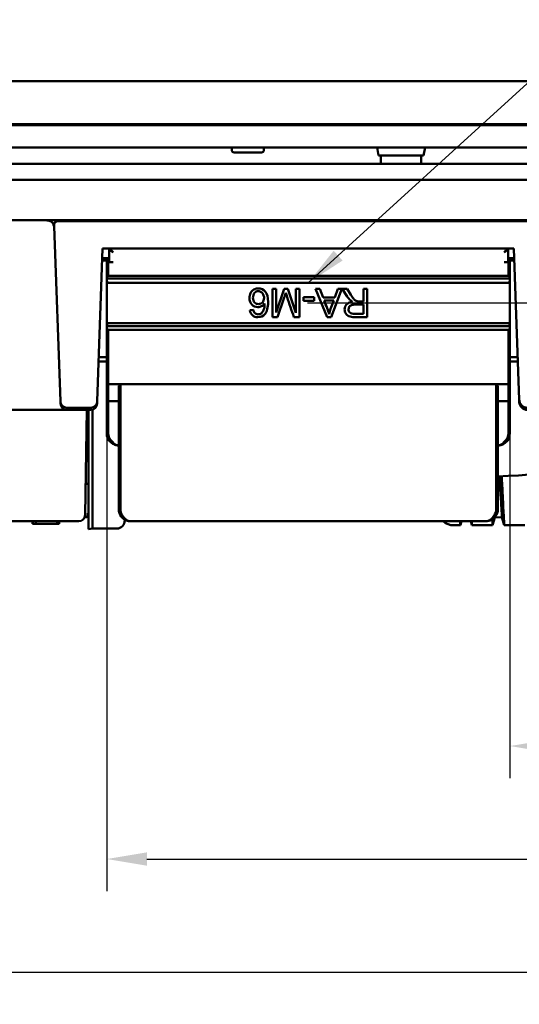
# Model space of a CAD drawing. Header units: millimetres. Extents: x 0 to 5104, y -184 to 1188.
# Tile 13 of 221: x 474 to 536, y 416 to 538. Entities that reach past the tile are written whole.
import ezdxf

# ---------------------------------------------------------------- set-up
doc = ezdxf.new("R2010")
doc.units = ezdxf.units.MM
doc.header["$LTSCALE"] = 2
for name, color, linetype, lineweight in [('Bemaßung (ISO)', 7, 'Continuous', 25), ('Sichtbar (ISO)', 7, 'Continuous', 50), ('Symbol (ISO)', 7, 'Continuous', 25)]:
    doc.layers.add(name, color=color, linetype=linetype, lineweight=lineweight)
doc.styles.add('Notiztext (DIN)', font='isocpeur.ttf')
doc.dimstyles.new('Standard (DIN)', dxfattribs={"dimscale": 2, "dimtxt": 3.5, "dimasz": 2.5, "dimexe": 2, "dimexo": 0.5, "dimgap": 0.5, "dimtad": 1, "dimrnd": 1e-08, "dimtxsty": 'Notiztext (DIN)', "dimcen": 0.09, "dimdle": 10, "dimclrd": 256, "dimclre": 256, "dimclrt": 256, "dimadec": 0, "dimazin": 0, "dimtfac": 1, "dimtmove": 0, "dimatfit": 3, "dimfxl": 1, "dimtolj": 1, "dimtzin": 0, "dimlwd": -1, "dimlwe": -1, "dimarcsym": 0})
doc.dimstyles.new('Standard - Methode 2a (DIN)$7', dxfattribs={"dimscale": 2, "dimtxt": 3.5, "dimasz": 2.5, "dimexe": 3.175, "dimexo": 0.8, "dimgap": 0.8, "dimtad": 1, "dimtih": 1, "dimtoh": 1, "dimrnd": 1e-08, "dimtxsty": 'Notiztext (DIN)', "dimcen": 0.09, "dimdle": 10, "dimclrd": 256, "dimclre": 256, "dimclrt": 256, "dimazin": 2, "dimtfac": 1, "dimtmove": 0, "dimatfit": 3, "dimfxl": 1, "dimtolj": 1, "dimlwd": -1, "dimlwe": -1, "dimarcsym": 0})

# ---------------------------------------------------------------- blocks, each defined once
blk = doc.blocks.new('*D23')
at = {"layer": 'Bemaßung (ISO)', "transparency": 16777216}
for p, q in [((187.03, 491.88), (187.03, 415.74)), ((682.93, 491.88), (682.93, 415.74)), ((192.03, 419.74), (677.93, 419.74))]:
    blk.add_line(p, q, dxfattribs=at)
for points in [[(192.03, 420.57), (192.03, 418.91), (187.03, 419.74)], [(677.93, 420.57), (677.93, 418.91), (682.93, 419.74)]]:
    blk.add_solid(points, dxfattribs=at)
at = {"layer": 'Defpoints', "color": 0, "transparency": 16777216}
for p in [(187.03, 492.88), (682.93, 492.88), (682.93, 419.74)]:
    blk.add_point(p, dxfattribs=at)
at = {"layer": 'Bemaßung (ISO)', "transparency": 16777216, "insert": (424.32, 429.14), "char_height": 7, "attachment_point": 1, "style": 'Notiztext (DIN)'}
blk.add_mtext('\\A1;495,9', dxfattribs=at)
blk = doc.blocks.new('*D26')
at = {"layer": 'Bemaßung (ISO)', "transparency": 16777216}
for p, q in [((484.48, 498.94), (484.48, 429.74)), ((682.93, 491.88), (682.93, 429.74)), ((489.48, 433.74), (677.93, 433.74))]:
    blk.add_line(p, q, dxfattribs=at)
for points in [[(489.48, 434.57), (489.48, 432.91), (484.48, 433.74)], [(677.93, 434.57), (677.93, 432.91), (682.93, 433.74)]]:
    blk.add_solid(points, dxfattribs=at)
at = {"layer": 'Defpoints', "color": 0, "transparency": 16777216}
for p in [(484.48, 499.94), (682.93, 492.88), (682.93, 433.74)]:
    blk.add_point(p, dxfattribs=at)
at = {"layer": 'Bemaßung (ISO)', "transparency": 16777216, "insert": (571.3, 443.14), "char_height": 7, "attachment_point": 1, "style": 'Notiztext (DIN)'}
blk.add_mtext('\\A1;198,45', dxfattribs=at)
blk = doc.blocks.new('*D27')
at = {"layer": 'Bemaßung (ISO)', "transparency": 16777216}
for p, q in [((534.48, 498.94), (534.48, 443.74)), ((682.93, 491.88), (682.93, 443.74)), ((539.48, 447.74), (677.93, 447.74))]:
    blk.add_line(p, q, dxfattribs=at)
for points in [[(539.48, 448.57), (539.48, 446.91), (534.48, 447.74)], [(677.93, 448.57), (677.93, 446.91), (682.93, 447.74)]]:
    blk.add_solid(points, dxfattribs=at)
at = {"layer": 'Defpoints', "color": 0, "transparency": 16777216}
for p in [(534.48, 499.94), (682.93, 492.88), (682.93, 447.74)]:
    blk.add_point(p, dxfattribs=at)
at = {"layer": 'Bemaßung (ISO)', "transparency": 16777216, "insert": (595.95, 457.14), "char_height": 7, "attachment_point": 1, "style": 'Notiztext (DIN)'}
blk.add_mtext('\\A1;148,45', dxfattribs=at)
blk = doc.blocks.new('*D43')
at = {"layer": 'Bemaßung (ISO)', "transparency": 16777216}
for p, q in [((683.93, 530.14), (720.93, 530.14)), ((716.93, 507.64), (716.93, 525.14)), ((509.38, 502.64), (720.93, 502.64))]:
    blk.add_line(p, q, dxfattribs=at)
for points in [[(716.1, 525.14), (717.76, 525.14), (716.93, 530.14)], [(716.1, 507.64), (717.76, 507.64), (716.93, 502.64)]]:
    blk.add_solid(points, dxfattribs=at)
at = {"layer": 'Defpoints', "color": 0, "transparency": 16777216}
for p in [(682.93, 530.14), (716.93, 530.14), (508.38, 502.64)]:
    blk.add_point(p, dxfattribs=at)
at = {"layer": 'Bemaßung (ISO)', "transparency": 16777216, "insert": (707.53, 508.51), "char_height": 7, "attachment_point": 1, "rotation": 90, "style": 'Notiztext (DIN)'}
blk.add_mtext('\\A1;27,5', dxfattribs=at)

msp = doc.modelspace()

# ---------------------------------------------------------------- linework, layer by layer
at = {"layer": 'Sichtbar (ISO)'}
for p, q in [((435.03, 530.138), (682.93, 530.138)), ((435.647, 524.771), (682.313, 524.771)), ((436.281, 524.677), (681.678, 524.677)), ((470.999, 521.888), (548.961, 521.888)), ((499.98, 521.588), (499.98, 521.888)), ((500.28, 521.288), (503.68, 521.288)), ((503.98, 521.588), (503.98, 521.888)), ((518.18, 520.888), (518.004, 521.888)), ((523.78, 520.888), (523.956, 521.888)), ((682.93, 519.888), (187.03, 519.888)), ((518.18, 520.888), (523.78, 520.888)), ((518.48, 520.888), (518.48, 519.888)), ((523.48, 520.888), (523.48, 519.888)), ((187.03, 517.888), (682.93, 517.888)), ((187.03, 512.888), (682.93, 512.888)), ((476.987, 512.877), (452.907, 512.877)), ((478.434, 512.788), (478.471, 512.788)), ((478.471, 512.788), (569.624, 512.788)), ((478.471, 512.788), (478.471, 512.788)), ((478.743, 490.455), (477.986, 512.116)), ((483.98, 509.388), (483.319, 490.455)), ((534.977, 509.388), (483.98, 509.388)), ((484.787, 509.288), (484.887, 509.388)), ((484.787, 507.688), (484.787, 509.288)), ((534.156, 509.388), (534.256, 509.288)), ((534.256, 507.688), (534.256, 509.288)), ((535.631, 490.655), (534.977, 509.388)), ((484.787, 507.888), (483.928, 507.888)), ((484.48, 507.488), (484.48, 507.888)), ((484.68, 507.688), (484.48, 507.488)), ((485.287, 507.688), (484.68, 507.688)), ((484.68, 507.688), (484.68, 505.988)), ((534.28, 507.688), (533.756, 507.688)), ((534.256, 507.888), (535.03, 507.888)), ((534.28, 505.988), (534.28, 507.688)), ((534.48, 507.488), (534.28, 507.688)), ((534.48, 507.888), (534.48, 507.488)), ((484.48, 505.788), (484.48, 507.488)), ((534.48, 507.488), (534.48, 505.788)), ((484.68, 505.988), (484.48, 505.788)), ((484.48, 505.788), (484.48, 505.776)), ((484.48, 505.688), (484.48, 505.776)), ((484.48, 505.338), (484.48, 505.688)), ((484.48, 505.688), (534.48, 505.688)), ((484.48, 505.338), (484.48, 499.938)), ((484.48, 505.338), (484.68, 505.138)), ((534.28, 505.988), (484.68, 505.988)), ((484.68, 505.138), (534.28, 505.138)), ((534.48, 505.788), (534.28, 505.988)), ((534.28, 505.138), (534.48, 505.338)), ((534.48, 505.788), (534.48, 505.776)), ((534.48, 505.688), (534.48, 505.776)), ((534.48, 505.688), (534.48, 505.338)), ((534.48, 505.338), (534.48, 499.938)), ((505.042, 500.888), (505.042, 504.388)), ((505.042, 504.388), (505.489, 504.388)), ((505.489, 504.388), (505.489, 501.458)), ((505.489, 501.458), (506.506, 504.388)), ((506.506, 504.388), (506.924, 504.388)), ((506.924, 504.388), (507.936, 501.408)), ((507.936, 501.408), (507.936, 504.388)), ((507.936, 504.388), (508.383, 504.388)), ((508.383, 504.388), (508.383, 500.888)), ((511.799, 500.888), (510.367, 504.388)), ((510.367, 504.388), (510.895, 504.388)), ((510.895, 504.388), (511.303, 503.328)), ((513.642, 504.388), (512.298, 500.888)), ((512.766, 503.328), (513.151, 504.388)), ((513.151, 504.388), (513.642, 504.388)), ((514.307, 503.435), (513.698, 504.388)), ((513.698, 504.388), (514.28, 504.388)), ((514.28, 504.388), (514.743, 503.66)), ((516.319, 502.834), (516.319, 504.388)), ((516.319, 504.388), (516.782, 504.388)), ((516.782, 504.388), (516.782, 500.888)), ((506.504, 503.323), (505.666, 500.888)), ((508.899, 502.905), (508.899, 503.338)), ((508.899, 503.338), (510.219, 503.338)), ((510.219, 502.905), (508.899, 502.905)), ((510.219, 503.338), (510.219, 502.905)), ((511.303, 503.328), (512.766, 503.328)), ((512.632, 502.951), (511.446, 502.951)), ((512.248, 501.924), (512.632, 502.951)), ((502.24, 501.745), (502.667, 501.779)), ((516.319, 502.433), (515.323, 502.433)), ((516.319, 501.275), (516.319, 502.433)), ((505.666, 500.888), (505.042, 500.888)), ((508.383, 500.888), (507.686, 500.888)), ((512.298, 500.888), (511.799, 500.888)), ((484.68, 500.138), (484.48, 499.938)), ((484.48, 499.938), (484.48, 499.775)), ((484.48, 499.688), (484.48, 499.775)), ((534.48, 499.775), (484.48, 499.775)), ((484.48, 499.688), (484.48, 499.638)), ((484.48, 499.638), (484.48, 499.488)), ((484.48, 493.088), (484.48, 499.488)), ((484.48, 499.488), (484.68, 499.288)), ((484.68, 500.138), (534.28, 500.138)), ((484.68, 499.288), (484.68, 493.088)), ((534.28, 499.288), (484.68, 499.288)), ((534.48, 499.938), (534.28, 500.138)), ((534.28, 499.288), (534.48, 499.488)), ((534.28, 493.088), (534.28, 499.288)), ((534.48, 499.775), (534.48, 499.938)), ((534.48, 499.775), (534.48, 499.688)), ((534.48, 499.638), (534.48, 499.688)), ((534.48, 499.488), (534.48, 499.638)), ((534.48, 499.488), (534.48, 493.088)), ((484.48, 495.388), (483.491, 495.388)), ((483.509, 495.909), (484.48, 495.909)), ((534.48, 495.909), (535.247, 495.909)), ((535.247, 495.388), (534.48, 495.388)), ((535.466, 495.388), (535.247, 495.388)), ((484.48, 493.088), (484.48, 492.788)), ((484.68, 492.588), (484.68, 493.088)), ((534.28, 493.088), (534.28, 492.588)), ((534.48, 492.788), (534.48, 493.088)), ((484.48, 492.288), (484.48, 492.788)), ((484.68, 492.588), (484.48, 492.788)), ((484.48, 490.788), (484.48, 492.288)), ((486.18, 492.588), (484.68, 492.588)), ((484.68, 492.588), (484.68, 492.288)), ((484.68, 492.288), (484.68, 490.788)), ((485.98, 492.388), (486.18, 492.588)), ((485.98, 492.388), (485.98, 492.288)), ((485.98, 477.088), (485.98, 492.288)), ((486.18, 492.588), (532.78, 492.588)), ((486.18, 492.288), (486.18, 492.588)), ((486.18, 492.288), (486.18, 477.088)), ((534.28, 492.588), (532.78, 492.588)), ((532.78, 492.588), (532.78, 492.288)), ((532.98, 492.388), (532.78, 492.588)), ((532.78, 477.088), (532.78, 492.288)), ((532.98, 492.288), (532.98, 492.388)), ((532.98, 492.288), (532.98, 477.088)), ((534.28, 492.588), (534.48, 492.788)), ((534.28, 492.288), (534.28, 492.588)), ((534.28, 490.788), (534.28, 492.288)), ((534.48, 492.788), (534.48, 492.288)), ((534.48, 492.288), (534.48, 490.788)), ((478.752, 490.184), (478.743, 490.455)), ((483.319, 490.455), (483.309, 490.184)), ((484.48, 490.288), (484.48, 490.788)), ((484.68, 490.488), (484.48, 490.288)), ((484.68, 490.788), (484.68, 490.488)), ((485.98, 490.488), (484.68, 490.488)), ((484.68, 490.488), (484.68, 486.488)), ((534.28, 490.488), (532.98, 490.488)), ((534.28, 490.488), (534.28, 490.788)), ((534.28, 486.488), (534.28, 490.488)), ((534.28, 490.488), (534.48, 490.288)), ((534.48, 490.788), (534.48, 490.288)), ((535.641, 490.37), (535.631, 490.655)), ((477.759, 489.388), (470.88, 489.388)), ((479.552, 489.388), (477.759, 489.388)), ((478.752, 490.184), (478.753, 490.16)), ((479.544, 489.655), (482.517, 489.655)), ((482.509, 489.388), (479.552, 489.388)), ((481.809, 476.374), (482.037, 489.388)), ((482.225, 489.388), (482.225, 482.188)), ((482.725, 482.188), (482.725, 489.418)), ((483.308, 490.16), (483.309, 490.184)), ((484.48, 486.488), (484.48, 490.288)), ((534.48, 490.288), (534.48, 486.488)), ((535.641, 490.37), (535.642, 490.353)), ((485.149, 485.488), (485.021, 485.334)), ((533.811, 485.488), (533.938, 485.334)), ((482.225, 474.618), (482.225, 482.188)), ((482.725, 474.688), (482.725, 482.188)), ((481.877, 480.22), (482.225, 480.214)), ((481.98, 476.088), (481.751, 476.088)), ((481.98, 476.088), (482.046, 476.154)), ((482.225, 476.333), (482.046, 476.154)), ((486.298, 476.165), (486.455, 476.288)), ((486.521, 475.934), (486.521, 475.934)), ((486.725, 475.688), (486.725, 475.792)), ((532.596, 476.068), (532.334, 475.088)), ((532.344, 476.048), (532.344, 476.048)), ((532.662, 476.165), (532.505, 476.288)), ((532.596, 476.068), (533.491, 476.11)), ((533.491, 476.11), (533.765, 475.088)), ((474.639, 475.588), (472.13, 475.588)), ((474.639, 475.588), (476.194, 475.588)), ((475.279, 475.288), (475.279, 475.588)), ((475.332, 475.288), (475.279, 475.288)), ((475.332, 475.288), (475.332, 475.588)), ((475.686, 475.288), (475.332, 475.288)), ((475.686, 475.288), (475.686, 475.588)), ((478.332, 475.288), (475.686, 475.288)), ((480.365, 475.588), (476.194, 475.588)), ((478.332, 475.288), (478.332, 475.588)), ((478.383, 475.288), (478.332, 475.288)), ((478.383, 475.288), (478.383, 475.588)), ((478.383, 475.288), (478.526, 475.288)), ((478.526, 475.288), (478.526, 475.588)), ((478.526, 475.288), (478.577, 475.288)), ((478.577, 475.288), (478.577, 475.588)), ((480.365, 475.588), (481.01, 475.588)), ((482.725, 474.688), (482.225, 474.618)), ((485.725, 474.688), (482.725, 474.688)), ((531.48, 475.588), (487.48, 475.588)), ((528.334, 475.088), (527.512, 475.088)), ((528.468, 475.588), (528.334, 475.088)), ((529.631, 475.588), (529.765, 475.088)), ((532.334, 475.088), (529.765, 475.088)), ((536.334, 475.088), (533.765, 475.088))]:
    msp.add_line(p, q, dxfattribs=at)
for centre, radius, start, end in [((500.28, 521.588), 0.3, 180, 270), ((503.68, 521.588), 0.3, 270, 0), ((478.471, 512.288), 0.5, 90, 188.84988), ((477.187, 512.088), 0.8, 2, 8.84988), ((479.552, 490.188), 0.8, 182, 270), ((482.509, 490.188), 0.8, 270, 358), ((536.641, 490.388), 1, 182, 270), ((485.98, 486.488), 1.5, 180, 230.28486), ((485.98, 486.488), 1.3, 180, 230.28486), ((531.731, 534.144), 53.006, 271.35056, 293.64512), ((532.98, 486.488), 1.3, 309.71514, 0), ((532.98, 486.488), 1.5, 309.71514, 0), ((487.48, 477.088), 1.5, 180, 217.97987), ((487.48, 477.088), 1.3, 180, 217.97987), ((531.48, 477.088), 1.3, 322.02013, 0), ((531.48, 477.088), 1.5, 322.02013, 0), ((481.01, 476.388), 0.8, 270, 359), ((485.725, 475.688), 1, 270, 0), ((527.512, 477.088), 2, 228.59038, 270)]:
    msp.add_arc(centre, radius, start, end, dxfattribs=at)
for centre, major_axis, ratio, start_param, end_param in [((540.453, 484.281), (26.299, -18.101), 0.1523233, 2.9756336, 3.1181413), ((481.291, 537.487), (22.279, -36.178), 0.1349263, 0.010493, 0.0976002), ((486.937, 529.555), (-16.807, 27.288), 0.170286, 3.128545, 3.2215889), ((493.21, 524.515), (10.469, -23.046), 0.1237542, 0.1159204, 0.2608737), ((526.037, 498.754), (14.001, -2.375), 0.5568552, 3.0377747, 3.1252317), ((535.364, 495.908), (2.149, -0.009), 0.0006276, 1.5316957, 1.6253134), ((479.542, 490.483), (0.029, -0.827), 0.9661958, 4.712389, 6.2494578), ((482.519, 490.483), (0.029, 0.827), 0.9661958, 3.1753202, 4.712389), ((536.631, 490.69), (-0.036, 1.034), 0.9661958, 1.5707963, 3.1078651), ((481.773, 476.588), (0.2, -0.483), 0.6411832, 0.2595939, 1.2865222)]:
    msp.add_ellipse(centre, major_axis=major_axis, ratio=ratio, start_param=start_param, end_param=end_param, dxfattribs=at)
for points, knots in [([(477.921, 512.211), (477.911, 512.262), (477.897, 512.312), (477.858, 512.411), (477.833, 512.46), (477.745, 512.592), (477.672, 512.666), (477.519, 512.768), (477.447, 512.802), (477.308, 512.846), (477.246, 512.859), (477.117, 512.874), (477.05, 512.877), (476.987, 512.877)], [-0.12320933, -0.12320933, -0.12320933, -0.12320933, -0.10796876, -0.10796876, -0.09179456, -0.09179456, -0.06129454, -0.06129454, -0.03775319, -0.03775319, -0.01879782, -0.01879782, 0, 0, 0, 0]), ([(477.921, 512.211), (477.914, 512.25), (477.913, 512.289), (477.92, 512.369), (477.928, 512.41), (477.965, 512.511), (477.999, 512.568), (478.088, 512.665), (478.142, 512.705), (478.238, 512.752), (478.277, 512.766), (478.356, 512.784), (478.395, 512.788), (478.434, 512.788)], [-0.087940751, -0.087940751, -0.087940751, -0.087940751, -0.076181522, -0.076181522, -0.063774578, -0.063774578, -0.0439306, -0.0439306, -0.024139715, -0.024139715, -0.011778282, -0.011778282, -0.000001, -0.000001, -0.000001, -0.000001]), ([(485.287, 508.888), (485.113, 509.027), (485.031, 509.092), (484.933, 509.171), (484.836, 509.249), (484.787, 509.288), (484.787, 509.288)], [0, 0, 0, 0, 0.5, 0.5, 0.5, 0.99741832, 0.99741832, 0.99741832, 0.99741832]), ([(484.887, 509.388), (484.887, 509.388), (484.938, 509.324), (485.004, 509.242), (485.037, 509.2), (485.101, 509.12), (485.134, 509.079), (485.166, 509.038), (485.217, 508.975), (485.287, 508.888)], [0.00257977, 0.00257977, 0.00257977, 0.00257977, 0.5, 0.5, 0.5, 0.75, 0.75, 0.75, 1, 1, 1, 1]), ([(533.756, 508.888), (533.894, 509.061), (533.96, 509.143), (534.039, 509.242), (534.117, 509.339), (534.156, 509.388), (534.156, 509.388)], [0, 0, 0, 0, 0.5, 0.5, 0.5, 0.99741832, 0.99741832, 0.99741832, 0.99741832]), ([(534.256, 509.288), (534.255, 509.288), (534.192, 509.237), (534.109, 509.171), (534.068, 509.138), (533.988, 509.074), (533.947, 509.041), (533.906, 509.008), (533.843, 508.957), (533.756, 508.888)], [0.00257977, 0.00257977, 0.00257977, 0.00257977, 0.5, 0.5, 0.5, 0.75, 0.75, 0.75, 1, 1, 1, 1]), ([(483.938, 508.178), (483.938, 508.178), (483.943, 508.178), (483.965, 508.178), (483.981, 508.178), (484.046, 508.178), (484.109, 508.179), (484.246, 508.18), (484.308, 508.18), (484.446, 508.181), (484.522, 508.181), (484.662, 508.182), (484.723, 508.183), (484.787, 508.183)], [-0.23593224, -0.23593224, -0.23593224, -0.23593224, -0.21378221, -0.21378221, -0.19161801, -0.19161801, -0.14722928, -0.14722928, -0.11798964, -0.11798964, -0.08874497, -0.08874497, -0.06752825, -0.06752825, -0.06752825, -0.06752825]), ([(484.535, 507.888), (484.529, 507.822), (484.522, 507.76), (484.507, 507.645), (484.497, 507.587), (484.484, 507.508), (484.48, 507.488), (484.48, 507.488)], [0.230871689, 0.230871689, 0.230871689, 0.230871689, 0.251249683, 0.251249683, 0.276740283, 0.276740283, 0.302230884, 0.302230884, 0.302230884, 0.302230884]), ([(535.019, 508.178), (535.019, 508.178), (535.014, 508.178), (534.992, 508.178), (534.976, 508.178), (534.911, 508.178), (534.848, 508.179), (534.711, 508.18), (534.649, 508.18), (534.511, 508.181), (534.435, 508.181), (534.322, 508.182), (534.289, 508.183), (534.256, 508.183)], [0, 0, 0, 0, 0.02218559, 0.02218559, 0.04438537, 0.04438537, 0.08884537, 0.08884537, 0.11813208, 0.11813208, 0.14742383, 0.14742383, 0.15901017, 0.15901017, 0.15901017, 0.15901017]), ([(534.48, 507.488), (534.48, 507.488), (534.476, 507.508), (534.462, 507.587), (534.453, 507.645), (534.438, 507.76), (534.431, 507.822), (534.425, 507.888)], [0.100743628, 0.100743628, 0.100743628, 0.100743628, 0.126234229, 0.126234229, 0.151724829, 0.151724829, 0.172102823, 0.172102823, 0.172102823, 0.172102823]), ([(502.48, 502.434), (502.278, 502.645), (502.177, 502.918), (502.177, 503.471), (502.225, 503.675), (502.32, 503.864)], [0, 0, 0, 0, 0.6035599, 0.6035599, 1, 1, 1, 1]), ([(502.32, 503.864), (502.414, 504.052), (502.544, 504.197), (502.876, 504.398), (503.064, 504.448), (503.631, 504.448), (503.924, 504.316), (504.15, 504.052)], [0, 0, 0, 0, 0.2695853, 0.2695853, 0.5391705, 0.5391705, 1, 1, 1, 1]), ([(502.813, 503.875), (502.682, 503.728), (502.617, 503.529), (502.617, 503.036), (502.681, 502.845), (502.81, 502.707)], [0, 0, 0, 0, 0.5099819, 0.5099819, 1, 1, 1, 1]), ([(503.637, 503.988), (503.523, 504.059), (503.405, 504.094), (503.099, 504.094), (502.944, 504.021), (502.813, 503.875)], [0, 0, 0, 0, 0.4076246, 0.4076246, 1, 1, 1, 1]), ([(504.15, 504.052), (504.375, 503.789), (504.489, 503.355), (504.489, 502.073), (504.364, 501.582), (504.114, 501.275)], [0, 0, 0, 0, 0.4716981, 0.4716981, 1, 1, 1, 1]), ([(507.686, 500.888), (507.409, 501.714), (507.133, 502.54), (506.78, 503.597), (506.725, 503.769), (506.69, 503.884)], [0, 0, 0, 0, 0.7815226, 0.7815226, 1, 1, 1, 1]), ([(502.81, 502.707), (502.939, 502.567), (503.101, 502.497), (503.492, 502.497), (503.656, 502.567), (503.792, 502.707)], [0, 0, 0, 0, 0.5022936, 0.5022936, 1, 1, 1, 1]), ([(503.792, 502.707), (503.927, 502.845), (503.995, 503.028), (503.995, 503.402), (503.963, 503.544), (503.9, 503.679)], [0, 0, 0, 0, 0.6028708, 0.6028708, 1, 1, 1, 1]), ([(511.446, 502.951), (511.568, 502.628), (511.69, 502.304), (511.922, 501.687), (512.006, 501.445), (512.059, 501.256)], [0, 0, 0, 0, 0.5231745, 0.5231745, 1, 1, 1, 1]), ([(515.524, 502.851), (515.576, 502.839), (515.662, 502.834), (515.961, 502.834), (516.14, 502.834), (516.319, 502.834)], [0, 0, 0, 0, 0.3993994, 0.3993994, 1, 1, 1, 1]), ([(504.114, 501.275), (503.895, 501.007), (503.602, 500.874), (502.958, 500.874), (502.732, 500.951), (502.38, 501.26), (502.275, 501.473), (502.24, 501.745)], [0, 0, 0, 0, 0.4022073, 0.4022073, 0.7019102, 0.7019102, 1, 1, 1, 1]), ([(503.681, 502.232), (503.532, 502.156), (503.375, 502.117), (502.925, 502.117), (502.681, 502.223), (502.48, 502.434)], [0, 0, 0, 0, 0.3638171, 0.3638171, 1, 1, 1, 1]), ([(502.829, 501.411), (502.945, 501.288), (503.089, 501.227), (503.396, 501.227), (503.516, 501.265), (503.62, 501.342)], [0, 0, 0, 0, 0.5539359, 0.5539359, 1, 1, 1, 1]), ([(514.13, 501.315), (514.033, 501.474), (513.984, 501.651), (513.984, 502.091), (514.064, 502.301), (514.225, 502.471)], [0, 0, 0, 0, 0.4369919, 0.4369919, 1, 1, 1, 1]), ([(514.555, 502.157), (514.492, 502.061), (514.462, 501.956), (514.462, 501.678), (514.522, 501.542), (514.762, 501.329), (514.951, 501.275), (515.58, 501.275), (515.949, 501.275), (516.319, 501.275)], [0, 0, 0, 0, 0.1659991, 0.1659991, 0.409728, 0.409728, 0.6534568, 0.6534568, 1, 1, 1, 1]), ([(516.782, 500.888), (516.265, 500.888), (515.747, 500.888), (514.918, 500.888), (514.681, 500.919), (514.519, 500.982)], [0, 0, 0, 0, 0.6241901, 0.6241901, 1, 1, 1, 1]), ([(485.98, 484.988), (485.745, 484.988), (485.67, 485.008), (485.485, 485.072), (485.301, 485.136), (485.153, 485.225), (485.021, 485.334)], [0, 0, 0, 0, 0.5, 0.5, 0.5, 1, 1, 1, 1]), ([(485.149, 485.488), (485.198, 485.421), (485.255, 485.351), (485.322, 485.285), (485.389, 485.22), (485.504, 485.137), (485.551, 485.109), (485.647, 485.054), (485.79, 484.988), (485.98, 484.988)], [0, 0, 0, 0, 0.25, 0.25, 0.25, 0.5, 0.5, 0.5, 1, 1, 1, 1]), ([(532.98, 484.988), (533.075, 484.988), (533.158, 485.005), (533.23, 485.029), (533.301, 485.052), (533.323, 485.06), (533.408, 485.109), (533.579, 485.208), (533.714, 485.353), (533.811, 485.488)], [0, 0, 0, 0, 0.25, 0.25, 0.25, 0.5, 0.5, 0.5, 1, 1, 1, 1]), ([(533.938, 485.334), (533.807, 485.225), (533.616, 485.121), (533.474, 485.072), (533.404, 485.047), (533.278, 485.017), (533.229, 485.009), (533.18, 485.001), (533.097, 484.988), (532.98, 484.988)], [0, 0, 0, 0, 0.5, 0.5, 0.5, 0.75, 0.75, 0.75, 1, 1, 1, 1]), ([(533.151, 481.157), (533.172, 480.882), (533.191, 480.616), (533.276, 479.447), (533.329, 478.658), (533.412, 477.398), (533.442, 476.921), (533.481, 476.276), (533.491, 476.11), (533.491, 476.11)], [0.2834312, 0.2834312, 0.2834312, 0.2834312, 0.3997948, 0.3997948, 0.8143516, 0.8143516, 1.2205749, 1.2205749, 1.6282978, 1.6282978, 1.6282978, 1.6282978]), ([(533.765, 475.088), (533.765, 475.088), (533.753, 475.368), (533.699, 476.468), (533.658, 477.282), (533.58, 478.855), (533.551, 479.437), (533.501, 480.421), (533.483, 480.787), (533.463, 481.166)], [0, 0, 0, 0, 0.5499487, 0.5499487, 1.0995708, 1.0995708, 1.3748831, 1.3748831, 1.5271089, 1.5271089, 1.5271089, 1.5271089]), ([(487.48, 475.588), (487.207, 475.589), (487.121, 475.616), (486.921, 475.696), (486.9, 475.705), (486.877, 475.714), (486.853, 475.725), (486.741, 475.777), (486.644, 475.838), (486.558, 475.905), (486.452, 475.987), (486.366, 476.077), (486.298, 476.165)], [0, 0, 0, 0, 0.4517738, 0.4517738, 0.4517738, 0.5, 0.5, 0.5, 0.7231749, 0.7231749, 0.7231749, 1, 1, 1, 1]), ([(486.455, 476.288), (486.514, 476.182), (486.589, 476.072), (486.681, 475.972), (486.714, 475.936), (486.749, 475.902), (486.786, 475.869), (486.833, 475.827), (486.907, 475.773), (486.937, 475.755), (487.054, 475.679), (487.235, 475.589), (487.48, 475.588)], [0, 0, 0, 0, 0.2757589, 0.2757589, 0.2757589, 0.375, 0.375, 0.375, 0.5, 0.5, 0.5, 1, 1, 1, 1]), ([(531.48, 475.588), (531.602, 475.588), (531.709, 475.611), (531.799, 475.644), (531.845, 475.66), (531.886, 475.678), (531.923, 475.697), (531.961, 475.716), (531.97, 475.72), (532.023, 475.755), (532.119, 475.816), (532.204, 475.891), (532.279, 475.972), (532.371, 476.072), (532.445, 476.182), (532.505, 476.288)], [0, 0, 0, 0, 0.25, 0.25, 0.25, 0.375, 0.375, 0.375, 0.5, 0.5, 0.5, 0.7246053, 0.7246053, 0.7246053, 1, 1, 1, 1]), ([(532.662, 476.165), (532.6, 476.086), (532.525, 476.005), (532.433, 475.929), (532.423, 475.921), (532.412, 475.913), (532.402, 475.905), (532.311, 475.834), (532.187, 475.762), (532.107, 475.725), (532.062, 475.705), (532.014, 475.685), (531.962, 475.668), (531.911, 475.65), (531.827, 475.628), (531.797, 475.622), (531.736, 475.609), (531.631, 475.588), (531.48, 475.588)], [0, 0, 0, 0, 0.25, 0.25, 0.25, 0.2764652, 0.2764652, 0.2764652, 0.5, 0.5, 0.5, 0.625, 0.625, 0.625, 0.75, 0.75, 0.75, 1, 1, 1, 1])]:
    msp.add_open_spline(points, degree=3, knots=knots, dxfattribs=at)
for points in [[(503.9, 503.679), (503.837, 503.814), (503.749, 503.917), (503.637, 503.988)], [(506.69, 503.884), (506.65, 503.757), (506.588, 503.57), (506.504, 503.323)], [(514.691, 502.97), (514.556, 503.094), (514.428, 503.249), (514.307, 503.435)], [(514.97, 502.795), (514.848, 502.854), (514.754, 502.912), (514.691, 502.97)], [(514.743, 503.66), (514.879, 503.45), (514.99, 503.289), (515.078, 503.177)], [(515.078, 503.177), (515.165, 503.066), (515.243, 502.989), (515.312, 502.944)], [(515.312, 502.944), (515.382, 502.899), (515.452, 502.868), (515.524, 502.851)], [(502.667, 501.779), (502.705, 501.61), (502.759, 501.487), (502.829, 501.411)], [(514.827, 502.367), (514.707, 502.323), (514.617, 502.253), (514.555, 502.157)], [(515.323, 502.433), (515.112, 502.433), (514.946, 502.411), (514.827, 502.367)], [(514.519, 500.982), (514.356, 501.046), (514.227, 501.157), (514.13, 501.315)], [(532.298, 475.831), (532.32, 475.338), (532.334, 475.088), (532.334, 475.088)], [(532.596, 476.068), (532.596, 476.068), (532.596, 476.074), (532.596, 476.086)], [(528.309, 475.588), (528.325, 475.256), (528.334, 475.088), (528.334, 475.088)], [(529.765, 475.088), (529.765, 475.088), (529.757, 475.256), (529.742, 475.588)]]:
    msp.add_open_spline(points, degree=3, dxfattribs=at)

# ---------------------------------------------------------------- dimensions: what is measured, and where the dimension line sits
at = {"layer": 'Bemaßung (ISO)'}
for base, p1, p2, angle, picture, middle in [((716.93, 530.138), (508.383, 502.638), (682.93, 530.138), 90, '*D43', (716.93, 516.388)), ((682.93, 433.74), (484.48, 499.938), (682.93, 492.881), 180, '*D26', (583.725, 433.74)), ((682.93, 447.74), (534.48, 499.938), (682.93, 492.881), 180, '*D27', (608.725, 447.74))]:
    dim = msp.add_linear_dim(base=base, p1=p1, p2=p2, angle=angle, dimstyle='Standard (DIN)', override={"dimgap": 0.5, "dimdec": 2, "dimtol": 0, "dimlim": 0, "dimtp": 0, "dimtm": 0, "dimtdec": 2, "dimtofl": 0, "dimatfit": 1}, dxfattribs=at)
    dim.commit()
    dim.dimension.update_dxf_attribs({"geometry": picture, "text_midpoint": middle, "dimtype": 160})
dim = msp.add_linear_dim(base=(682.93, 419.74), p1=(187.03, 492.881), p2=(682.93, 492.881), dimstyle='Standard (DIN)', override={"dimgap": 0.5, "dimdec": 2, "dimtol": 0, "dimlim": 0, "dimtp": 0, "dimtm": 0, "dimtdec": 2, "dimtofl": 0, "dimatfit": 1}, dxfattribs=at)
dim.commit()
dim.dimension.update_dxf_attribs({"geometry": '*D23', "text_midpoint": (435, 419.74), "dimtype": 160})

# ---------------------------------------------------------------- leaders
at = {"layer": 'Symbol (ISO)', "annotation_type": 0, "has_hookline": 1, "hookline_direction": 0, "text_width": 9.8}
msp.add_leader([(509.48, 505.138), (545.273, 537.734), (550.273, 537.734)], dimstyle='Standard - Methode 2a (DIN)$7', override={"dimgap": 0, "dimtad": 1}, dxfattribs=at)

doc.saveas('drawing.dxf')
